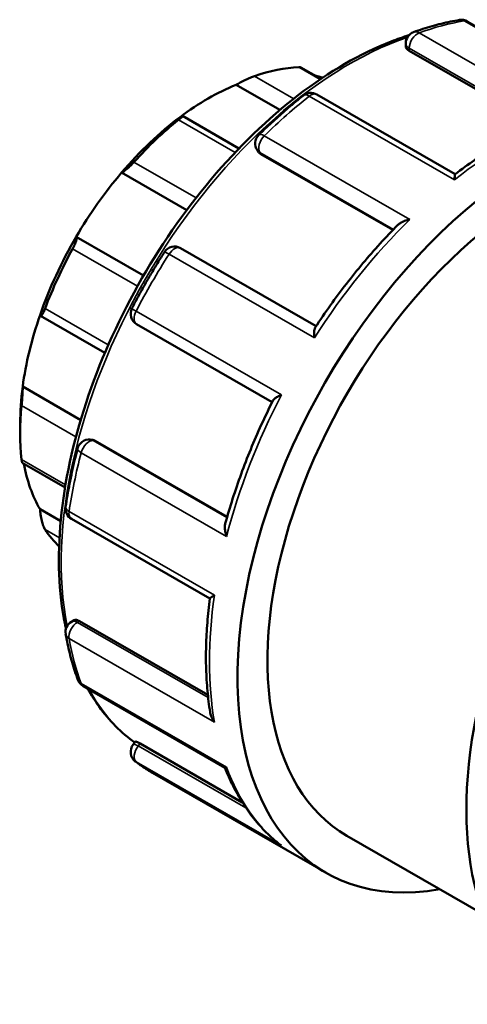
# Model space of a CAD drawing. Header units: millimetres. Extents: x 0 to 958, y -378 to 731.
# Tile 11 of 12: x 815 to 865, y 620 to 731. Entities that reach past the tile are written whole.
import ezdxf

# ---------------------------------------------------------------- set-up
doc = ezdxf.new("R2010")
doc.units = ezdxf.units.MM
doc.layers.add('Visible (ANSI)', color=7, linetype='Continuous', lineweight=50)
doc.layers.add('Visible Narrow (ANSI)', color=7, linetype='Continuous', lineweight=35)

msp = doc.modelspace()

# ---------------------------------------------------------------- linework, layer by layer
at = {"layer": 'Visible (ANSI)'}
for p, q in [((881.408, 721.971), (865.371, 731.205)), ((858.414, 728.386), (858.414, 728.725)), ((858.808, 727.89), (873.306, 719.541)), ((848.819, 724.694), (846.56, 725.995)), ((839.234, 724.029), (844.187, 721.177)), ((864.002, 713.916), (848.345, 722.932)), ((839.555, 716.825), (833.172, 720.501)), ((841.761, 716.434), (841.632, 716.618)), ((842.034, 716.189), (856.957, 707.595)), ((826.281, 714.086), (833.648, 709.843)), ((821.15, 706.821), (828.768, 702.434)), ((848.275, 696.712), (832.939, 705.543)), ((817.114, 697.868), (824.39, 693.678)), ((827.98, 696.947), (843.313, 688.117)), ((815.104, 689.863), (821.659, 686.088)), ((814.818, 685.68), (814.818, 684.584)), ((822.731, 683.873), (822.954, 683.852)), ((823.299, 683.74), (838.224, 675.145)), ((815.053, 681.236), (819.891, 678.45)), ((817.064, 675.98), (819.399, 674.635)), ((820.613, 674.893), (836.267, 665.878)), ((820.613, 663.252), (820.907, 663.421)), ((821.533, 663.329), (836.038, 654.976)), ((821.937, 655.97), (837.971, 646.737)), ((827.603, 649.359), (827.873, 649.695)), ((828.391, 649.462), (839.934, 642.814)), ((829.763, 646.152), (849.374, 634.859)), ((851.77, 639.019), (867.168, 630.151))]:
    msp.add_line(p, q, dxfattribs=at)
for centre, start, end in [((864.699, 730.04), 60.06401, 99.5177), ((859.759, 728.725), 109.82161, 180), ((847.674, 721.766), 60.06401, 128.35369), ((842.734, 717.39), 134.53979, 215.02709), ((832.268, 704.377), 60.06401, 147.42604), ((828.651, 698.113), 152.57336, 240.06401), ((822.609, 682.533), 84.76275, 165.44202), ((821.285, 676.058), 171.61156, 240.06401), ((821.285, 662.086), 119.93599, 190.07231), ((822.609, 657.136), 200.33068, 240.06401), ((828.651, 648.515), 141.19183, 232.21434)]:
    msp.add_arc(centre, 1.345, start, end, dxfattribs=at)
for centre, major_axis, start_param, end_param in [((837.015, 697.366), (15.665, 27.203), 0.3497393, 0.5888711), ((873.328, 676.455), (23.954, 41.596), 5.8321585, 9.8758048), ((836.063, 697.914), (14.994, 26.037), 0.1267699, 0.1777829), ((836.063, 697.914), (-14.994, -26.037), 3.7752436, 4.0748706), ((836.063, 697.914), (-14.994, -26.037), 4.0748706, 4.4035621), ((837.015, 697.366), (15.665, 27.203), 0.9780578, 1.2171896), ((836.063, 697.914), (-14.994, -26.037), 4.4035621, 4.7031891), ((873.328, 676.455), (-21.558, -37.436), 3.8266153, 6.2831853), ((899.208, 661.552), (23.954, 41.596), 0, 3.1415927), ((836.063, 697.914), (-14.994, -26.037), 4.7031891, 5.0318807), ((837.015, 697.366), (15.665, 27.203), 1.6063764, 1.8455081), ((836.063, 697.914), (-14.994, -26.037), 5.0318807, 5.3315077), ((836.063, 697.914), (-14.994, -26.037), 5.3315077, 5.4958534), ((837.015, 697.366), (15.665, 27.203), 2.2346949, 2.4738267), ((836.063, 697.914), (-14.994, -26.037), 5.6914664, 5.9598262), ((837.015, 697.366), (-15.665, -27.203), 6.0046061, 6.1365539)]:
    msp.add_ellipse(centre, major_axis=major_axis, ratio=0.5780931, start_param=start_param, end_param=end_param, dxfattribs=at)
for points, knots in [([(864.477, 731.366), (864.138, 731.31), (863.797, 731.246), (863.113, 731.104), (862.77, 731.026), (862.082, 730.856), (861.737, 730.764), (861.044, 730.566), (860.697, 730.461), (860.001, 730.236), (859.652, 730.117), (859.303, 729.991)], [5.94378824, 5.94378824, 5.94378824, 5.94378824, 5.97482731, 5.97482731, 6.00586638, 6.00586638, 6.03690545, 6.03690545, 6.06794453, 6.06794453, 6.0989836, 6.0989836, 6.0989836, 6.0989836]), ([(858.774, 729.642), (858.113, 729.433), (857.448, 729.198), (853.296, 727.577), (849.745, 725.52), (842.843, 720.23), (839.494, 716.995), (833.338, 709.684), (830.532, 705.611), (825.737, 697.035), (823.749, 692.534), (820.791, 683.547), (819.822, 679.063), (819.009, 670.554), (819.167, 666.531), (819.927, 662.782), (819.96, 662.624), (819.995, 662.467)], [6.0622079, 6.0622079, 6.0622079, 6.0622079, 6.123973, 6.123973, 6.4466549, 6.4466549, 6.7698497, 6.7698497, 7.0924925, 7.0924925, 7.4149246, 7.4149246, 7.737631, 7.737631, 8.0608845, 8.0608845, 8.075153, 8.075153, 8.075153, 8.075153]), ([(858.808, 727.89), (858.688, 727.959), (858.585, 728.041), (858.448, 728.214), (858.414, 728.303), (858.414, 728.384), (858.414, 728.385), (858.414, 728.386)], [0, 0, 0, 0, 0.05062347, 0.05062347, 0.10124694, 0.10124694, 0.10163786, 0.10163786, 0.10163786, 0.10163786]), ([(846.56, 725.995), (846.543, 726.005), (846.522, 726.012), (846.456, 726.026), (846.404, 726.028), (846.343, 726.026)], [0.686057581, 0.686057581, 0.686057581, 0.686057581, 0.704570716, 0.704570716, 0.733181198, 0.733181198, 0.733181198, 0.733181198]), ([(841.307, 725.018), (841.241, 724.995), (841.166, 724.966), (841.004, 724.902), (840.917, 724.865), (840.649, 724.749), (840.46, 724.661), (840.088, 724.481), (839.882, 724.377), (839.521, 724.188), (839.363, 724.102), (839.234, 724.029)], [0.25368566, 0.25368566, 0.25368566, 0.25368566, 0.28229614, 0.28229614, 0.31090662, 0.31090662, 0.36812759, 0.36812759, 0.43774945, 0.43774945, 0.5031309, 0.5031309, 0.5031309, 0.5031309]), ([(846.839, 722.821), (846.496, 722.549), (846.153, 722.272), (845.471, 721.706), (845.131, 721.418), (844.454, 720.832), (844.117, 720.533), (843.447, 719.926), (843.113, 719.618), (842.449, 718.991), (842.118, 718.672), (841.79, 718.349)], [0.18420171, 0.18420171, 0.18420171, 0.18420171, 0.21524078, 0.21524078, 0.24627985, 0.24627985, 0.27731892, 0.27731892, 0.30835799, 0.30835799, 0.33939707, 0.33939707, 0.33939707, 0.33939707]), ([(832.892, 720.377), (832.984, 720.428), (833.062, 720.468), (833.165, 720.509), (833.187, 720.507), (833.158, 720.456), (833.117, 720.411), (833.004, 720.308), (832.957, 720.268), (832.85, 720.178), (832.789, 720.127), (832.723, 720.074)], [0.48373595, 0.48373595, 0.48373595, 0.48373595, 0.5491174, 0.5491174, 0.61873927, 0.61873927, 0.67596023, 0.67596023, 0.70457072, 0.70457072, 0.7331812, 0.7331812, 0.7331812, 0.7331812]), ([(875.133, 720.297), (874.391, 720.014), (873.647, 719.7), (872.156, 719.015), (871.409, 718.644), (869.917, 717.844), (869.171, 717.416), (867.683, 716.506), (866.941, 716.023), (865.463, 715.006), (864.727, 714.471), (863.996, 713.911)], [6.1170283, 6.1170283, 6.1170283, 6.1170283, 6.18279682, 6.18279682, 6.24856534, 6.24856534, 6.31433385, 6.31433385, 6.38010237, 6.38010237, 6.44587089, 6.44587089, 6.44587089, 6.44587089]), ([(827.686, 715.282), (827.625, 715.214), (827.559, 715.144), (827.425, 715.004), (827.355, 714.934), (827.15, 714.733), (827.016, 714.612), (826.765, 714.397), (826.636, 714.297), (826.426, 714.154), (826.342, 714.109), (826.281, 714.086)], [0.25368566, 0.25368566, 0.25368566, 0.25368566, 0.28229614, 0.28229614, 0.31090662, 0.31090662, 0.36812759, 0.36812759, 0.43774945, 0.43774945, 0.5031309, 0.5031309, 0.5031309, 0.5031309]), ([(863.94, 713.28), (863.94, 713.281), (863.94, 713.283), (863.94, 713.419), (863.943, 713.538), (863.953, 713.729), (863.961, 713.803), (863.978, 713.883), (863.986, 713.904), (863.996, 713.911)], [-0.00073855, -0.00073855, -0.00073855, -0.00073855, 0, 0, 0.05978216, 0.05978216, 0.116791, 0.116791, 0.15363876, 0.15363876, 0.15363876, 0.15363876]), ([(857.517, 708.17), (857.598, 708.252), (857.697, 708.327), (857.949, 708.483), (858.111, 708.559), (858.461, 708.687), (858.654, 708.739), (858.852, 708.777), (858.855, 708.777), (858.857, 708.778)], [0.09518731, 0.09518731, 0.09518731, 0.09518731, 0.13901375, 0.13901375, 0.19629094, 0.19629094, 0.25644089, 0.25644089, 0.2571724, 0.2571724, 0.2571724, 0.2571724]), ([(857.517, 708.17), (856.84, 707.484), (856.172, 706.778), (854.856, 705.328), (854.208, 704.585), (852.934, 703.064), (852.308, 702.286), (851.082, 700.7), (850.481, 699.891), (849.306, 698.245), (848.733, 697.408), (848.174, 696.559)], [0.36196066, 0.36196066, 0.36196066, 0.36196066, 0.42646975, 0.42646975, 0.49097884, 0.49097884, 0.55548794, 0.55548794, 0.61999703, 0.61999703, 0.68450612, 0.68450612, 0.68450612, 0.68450612]), ([(821.15, 706.821), (821.181, 706.801), (821.2, 706.755), (821.202, 706.602), (821.182, 706.491), (821.108, 706.247), (821.057, 706.106), (820.954, 705.87), (820.915, 705.787), (820.832, 705.618), (820.787, 705.533), (820.741, 705.449)], [0.48373595, 0.48373595, 0.48373595, 0.48373595, 0.5491174, 0.5491174, 0.61873927, 0.61873927, 0.67596023, 0.67596023, 0.70457072, 0.70457072, 0.7331812, 0.7331812, 0.7331812, 0.7331812]), ([(831.134, 705.102), (830.87, 704.689), (830.61, 704.273), (830.097, 703.438), (829.844, 703.017), (829.346, 702.172), (829.1, 701.747), (828.617, 700.892), (828.38, 700.463), (827.912, 699.601), (827.683, 699.167), (827.457, 698.733)], [0.70780049, 0.70780049, 0.70780049, 0.70780049, 0.73883956, 0.73883956, 0.76987863, 0.76987863, 0.8009177, 0.8009177, 0.83195677, 0.83195677, 0.86299584, 0.86299584, 0.86299584, 0.86299584]), ([(817.629, 698.703), (817.596, 698.616), (817.562, 698.532), (817.496, 698.376), (817.463, 698.304), (817.369, 698.114), (817.312, 698.02), (817.213, 697.89), (817.166, 697.857), (817.099, 697.867), (817.076, 697.906), (817.064, 697.966)], [0.25368566, 0.25368566, 0.25368566, 0.25368566, 0.28229614, 0.28229614, 0.31090662, 0.31090662, 0.36812759, 0.36812759, 0.43774945, 0.43774945, 0.5031309, 0.5031309, 0.5031309, 0.5031309]), ([(848.09, 695.389), (848.089, 695.392), (848.089, 695.394), (848.066, 695.572), (848.054, 695.741), (848.052, 696.044), (848.061, 696.18), (848.102, 696.404), (848.132, 696.495), (848.174, 696.559)], [-0.00073855, -0.00073855, -0.00073855, -0.00073855, 0, 0, 0.05978216, 0.05978216, 0.116791, 0.116791, 0.16949116, 0.16949116, 0.16949116, 0.16949116]), ([(815.104, 689.863), (815.105, 689.755), (815.103, 689.615), (815.091, 689.275), (815.08, 689.073), (815.056, 688.691), (815.041, 688.492), (815.018, 688.195), (815.009, 688.097), (814.992, 687.908), (814.984, 687.818), (814.976, 687.736)], [0.48373595, 0.48373595, 0.48373595, 0.48373595, 0.5491174, 0.5491174, 0.61873927, 0.61873927, 0.67596023, 0.67596023, 0.70457072, 0.70457072, 0.7331812, 0.7331812, 0.7331812, 0.7331812]), ([(843.396, 688.283), (843.429, 688.35), (843.491, 688.419), (843.66, 688.566), (843.775, 688.644), (844.041, 688.797), (844.196, 688.872), (844.364, 688.943), (844.367, 688.944), (844.369, 688.945)], [0.08853678, 0.08853678, 0.08853678, 0.08853678, 0.13901375, 0.13901375, 0.19629094, 0.19629094, 0.25644089, 0.25644089, 0.2571724, 0.2571724, 0.2571724, 0.2571724]), ([(843.396, 688.283), (842.94, 687.375), (842.502, 686.459), (841.664, 684.619), (841.263, 683.694), (840.502, 681.837), (840.141, 680.906), (839.46, 679.041), (839.14, 678.107), (838.542, 676.241), (838.264, 675.309), (838.008, 674.379)], [0.88629332, 0.88629332, 0.88629332, 0.88629332, 0.95079877, 0.95079877, 1.01530423, 1.01530423, 1.07980968, 1.07980968, 1.14431513, 1.14431513, 1.20882058, 1.20882058, 1.20882058, 1.20882058]), ([(821.306, 682.871), (821.191, 682.425), (821.08, 681.979), (820.868, 681.089), (820.768, 680.646), (820.577, 679.76), (820.486, 679.319), (820.316, 678.438), (820.236, 677.999), (820.087, 677.125), (820.018, 676.689), (819.954, 676.255)], [1.23139926, 1.23139926, 1.23139926, 1.23139926, 1.26243833, 1.26243833, 1.2934774, 1.2934774, 1.32451647, 1.32451647, 1.35555555, 1.35555555, 1.38659462, 1.38659462, 1.38659462, 1.38659462]), ([(814.976, 681.614), (814.984, 681.541), (814.992, 681.477), (815.009, 681.371), (815.018, 681.329), (815.035, 681.261), (815.045, 681.242), (815.053, 681.237)], [0.253685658, 0.253685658, 0.253685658, 0.253685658, 0.28229614, 0.28229614, 0.310906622, 0.310906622, 0.346159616, 0.346159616, 0.346159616, 0.346159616]), ([(817.064, 675.98), (817.076, 675.802), (817.099, 675.594), (817.166, 675.147), (817.213, 674.905), (817.312, 674.494), (817.369, 674.296), (817.463, 674.036), (817.496, 673.955), (817.562, 673.813), (817.596, 673.751), (817.629, 673.702)], [0.48373595, 0.48373595, 0.48373595, 0.48373595, 0.5491174, 0.5491174, 0.61873927, 0.61873927, 0.67596023, 0.67596023, 0.70457072, 0.70457072, 0.7331812, 0.7331812, 0.7331812, 0.7331812]), ([(838.152, 672.915), (838.151, 672.917), (838.15, 672.92), (838.084, 673.108), (838.034, 673.297), (837.969, 673.659), (837.953, 673.835), (837.96, 674.135), (837.976, 674.263), (838.008, 674.379)], [-0.00073855, -0.00073855, -0.00073855, -0.00073855, 0, 0, 0.05978216, 0.05978216, 0.116791, 0.116791, 0.16294102, 0.16294102, 0.16294102, 0.16294102]), ([(836.269, 665.886), (836.149, 664.972), (836.053, 664.066), (835.909, 662.275), (835.861, 661.39), (835.815, 659.643), (835.816, 658.782), (835.868, 657.087), (835.918, 656.254), (836.068, 654.617), (836.168, 653.814), (836.292, 653.029)], [1.40813672, 1.40813672, 1.40813672, 1.40813672, 1.47388803, 1.47388803, 1.53963935, 1.53963935, 1.60539067, 1.60539067, 1.67114199, 1.67114199, 1.7368933, 1.7368933, 1.7368933, 1.7368933]), ([(836.269, 665.886), (836.27, 665.897), (836.283, 665.914), (836.341, 665.968), (836.402, 666.013), (836.563, 666.12), (836.667, 666.183), (836.787, 666.252), (836.788, 666.253), (836.79, 666.254)], [0.10404652, 0.10404652, 0.10404652, 0.10404652, 0.13901375, 0.13901375, 0.19629094, 0.19629094, 0.25644089, 0.25644089, 0.2571724, 0.2571724, 0.2571724, 0.2571724]), ([(820.907, 663.421), (820.907, 663.421), (820.907, 663.421), (820.978, 663.461), (821.072, 663.477), (821.291, 663.446), (821.414, 663.398), (821.533, 663.329)], [-0.10137608, -0.10137608, -0.10137608, -0.10137608, -0.10124694, -0.10124694, -0.05062347, -0.05062347, 0, 0, 0, 0]), ([(819.96, 661.851), (820.025, 661.484), (820.096, 661.122), (820.248, 660.405), (820.33, 660.051), (820.504, 659.35), (820.596, 659.005), (820.792, 658.322), (820.895, 657.985), (821.113, 657.32), (821.227, 656.992), (821.347, 656.669)], [1.75499804, 1.75499804, 1.75499804, 1.75499804, 1.78603711, 1.78603711, 1.81707618, 1.81707618, 1.84811525, 1.84811525, 1.87915432, 1.87915432, 1.91019339, 1.91019339, 1.91019339, 1.91019339]), ([(822.482, 655.657), (822.866, 654.957), (823.284, 654.291), (824.884, 652.048), (826.246, 650.677), (827.786, 649.587)], [8.3035835, 8.3035835, 8.3035835, 8.3035835, 8.3831664, 8.3831664, 8.58727957, 8.58727957, 8.58727957, 8.58727957]), ([(836.79, 651.879), (836.788, 651.881), (836.787, 651.883), (836.669, 652.045), (836.567, 652.219), (836.406, 652.574), (836.345, 652.755), (836.302, 652.969), (836.297, 652.999), (836.292, 653.029)], [-0.00073855, -0.00073855, -0.00073855, -0.00073855, 0, 0, 0.05978216, 0.05978216, 0.116791, 0.116791, 0.12606495, 0.12606495, 0.12606495, 0.12606495]), ([(827.874, 649.695), (827.877, 649.699), (827.885, 649.7), (827.927, 649.695), (827.987, 649.673), (828.159, 649.59), (828.271, 649.53), (828.391, 649.462)], [-0.12183125, -0.12183125, -0.12183125, -0.12183125, -0.10124694, -0.10124694, -0.05062347, -0.05062347, 0, 0, 0, 0]), ([(827.827, 647.452), (827.95, 647.356), (828.075, 647.263), (828.326, 647.078), (828.453, 646.988), (828.709, 646.811), (828.838, 646.725), (829.099, 646.555), (829.23, 646.472), (829.495, 646.309), (829.628, 646.23), (829.763, 646.152)], [2.278596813, 2.278596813, 2.278596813, 2.278596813, 2.29450309, 2.29450309, 2.310409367, 2.310409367, 2.326315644, 2.326315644, 2.342221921, 2.342221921, 2.358128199, 2.358128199, 2.358128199, 2.358128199]), ([(837.962, 646.742), (838.243, 646.025), (838.552, 645.333), (839.224, 643.999), (839.588, 643.357), (840.37, 642.13), (840.787, 641.544), (841.674, 640.435), (842.143, 639.911), (843.13, 638.928), (843.649, 638.469), (844.19, 638.045)], [1.92500901, 1.92500901, 1.92500901, 1.92500901, 1.99483477, 1.99483477, 2.06495082, 2.06495082, 2.13506687, 2.13506687, 2.20518291, 2.20518291, 2.27529896, 2.27529896, 2.27529896, 2.27529896]), ([(837.971, 646.737), (837.978, 646.733), (837.987, 646.732), (838.032, 646.733), (838.083, 646.752), (838.15, 646.785), (838.151, 646.786), (838.152, 646.786)], [0.174761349, 0.174761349, 0.174761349, 0.174761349, 0.196290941, 0.196290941, 0.256440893, 0.256440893, 0.257172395, 0.257172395, 0.257172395, 0.257172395]), ([(844.369, 637.917), (844.367, 637.918), (844.364, 637.919), (844.304, 637.96), (844.246, 638.001), (844.19, 638.045)], [-0.00073855, -0.00073855, -0.00073855, -0.00073855, 0, 0, 0.021482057, 0.021482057, 0.021482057, 0.021482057])]:
    msp.add_open_spline(points, degree=3, knots=knots, dxfattribs=at)
for points in [[(842.034, 716.189), (841.926, 716.251), (841.831, 716.335), (841.761, 716.434)], [(822.954, 683.852), (823.074, 683.841), (823.193, 683.801), (823.299, 683.74)]]:
    msp.add_open_spline(points, degree=3, dxfattribs=at)
at = {"layer": 'Visible Narrow (ANSI)'}
for p, q in [((865.016, 731.259), (881.456, 721.792)), ((876.374, 720.439), (859.933, 729.907)), ((858.808, 727.89), (858.808, 728.177)), ((858.808, 728.177), (873.589, 719.666)), ((846.343, 726.026), (848.744, 724.644)), ((845.755, 722.456), (841.307, 725.018)), ((847.5, 722.747), (863.94, 713.28)), ((832.723, 720.074), (839.133, 716.383)), ((858.857, 708.778), (842.417, 718.245)), ((842.034, 716.189), (841.91, 716.366)), ((841.91, 716.366), (857.022, 707.663)), ((834.711, 711.237), (827.686, 715.282)), ((820.741, 705.449), (828.079, 701.224)), ((831.649, 704.857), (848.09, 695.389)), ((824.781, 694.585), (817.629, 698.703)), ((844.369, 688.945), (827.928, 698.412)), ((814.976, 687.736), (821.127, 684.194)), ((838.198, 675.056), (823.084, 683.759)), ((823.084, 683.759), (823.299, 683.74)), ((821.712, 682.382), (838.152, 672.915)), ((819.941, 678.755), (814.976, 681.614)), ((836.79, 666.254), (820.35, 675.721)), ((817.629, 673.702), (819.262, 672.761)), ((821.285, 663.186), (821.533, 663.329)), ((836.071, 654.671), (821.285, 663.186)), ((820.35, 661.346), (836.79, 651.879)), ((838.152, 646.786), (821.712, 656.253)), ((828.175, 649.194), (828.391, 649.462)), ((840.347, 642.185), (828.175, 649.194)), ((827.928, 647.384), (844.369, 637.917))]:
    msp.add_line(p, q, dxfattribs=at)
for centre, major_axis, ratio, start_param, end_param in [((853.717, 687.748), (23.954, 41.596), 0.5780931, 0.4440674, 0.5992627), ((864.699, 730.04), (-0.222, 1.327), 0.7368312, 5.7380753, 6.2831853), ((864.699, 730.04), (0.671, 1.166), 0.5780931, 0, 0.4440674), ((859.759, 728.725), (-0.456, 1.266), 0.6737893, 5.6108108, 6.2831853), ((852.042, 688.713), (22.995, 39.932), 0.5780931, 0.5811929, 2.5565302), ((859.759, 728.725), (-0.671, -1.166), 0.5780931, 3.7408554, 5.4958534), ((859.759, 728.725), (-1.345, 0), 0.5758617, 0, 0.7853982), ((853.717, 687.748), (23.954, 41.596), 0.5780931, 0.9676662, 1.1228615), ((847.674, 721.766), (-0.835, 1.055), 0.4628375, 5.4228049, 6.2831853), ((847.674, 721.766), (0.671, 1.166), 0.5780931, 0, 0.9676662), ((870.157, 678.281), (23.954, 41.596), 0.5780931, 0.5992627, 0.9676662), ((842.734, 717.39), (-0.671, -1.166), 0.5780931, 4.2644542, 6.0194522), ((842.734, 717.39), (-0.944, 0.959), 0.353401, 5.3785464, 6.2831853), ((842.734, 717.39), (-1.102, -0.772), 0.7877574, 0, 0.3525803), ((870.157, 678.281), (23.954, 41.596), 0.5780931, 1.1228615, 1.4912649), ((832.268, 704.377), (0.671, 1.166), 0.5780931, 0, 1.4912649), ((853.717, 687.748), (23.954, 41.596), 0.5780931, 1.4912649, 1.6464603), ((832.268, 704.377), (-1.134, 0.724), 0.0648269, 5.330273, 6.2831853), ((828.651, 698.113), (-1.194, 0.62), 0.0616807, 0, 0.9530543), ((828.651, 698.113), (-0.671, -1.166), 0.5780931, 4.7880529, 6.2831853), ((870.157, 678.281), (23.954, 41.596), 0.5780931, 1.6464603, 2.0148637), ((822.609, 682.533), (0.671, 1.166), 0.5780931, 0.2598657, 2.0148637), ((822.609, 682.533), (0.123, 1.34), 0.7885742, 5.935257, 6.2831853), ((853.717, 687.748), (23.954, 41.596), 0.5780931, 2.0148637, 2.1700591), ((822.609, 682.533), (-1.302, 0.338), 0.350554, 0, 0.9055371), ((821.285, 676.058), (-1.331, 0.196), 0.4602351, 0, 0.8616916), ((821.285, 676.058), (-0.671, -1.166), 0.5780931, 5.3116517, 6.2831853), ((870.157, 678.281), (23.954, 41.596), 0.5780931, 2.1700591, 2.5384625), ((821.285, 662.086), (-0.671, -1.166), 0.5780931, 3.9250571, 5.6800551), ((821.285, 662.086), (-0.671, 1.166), 0.5780931, 5.4997209, 6.2831853), ((821.285, 662.086), (-1.325, -0.235), 0.6720043, 0, 0.6751237), ((853.717, 687.748), (23.954, 41.596), 0.5780931, 2.5384625, 2.6936578), ((822.609, 657.136), (-1.262, -0.467), 0.73547, 0, 0.5487029), ((822.609, 657.136), (-0.671, -1.166), 0.5780931, 5.8352505, 6.2831853), ((852.042, 688.713), (-22.995, -39.932), 0.5780931, 5.9402741, 6.2270786), ((828.651, 648.515), (-1.048, 0.843), 0.2127125, 5.3454715, 6.2831853), ((828.651, 648.515), (-0.671, -1.166), 0.5780931, 4.4486559, 6.2036539), ((828.651, 648.515), (-0.824, -1.063), 0.8133916, 0, 0.1116727), ((853.717, 687.748), (-23.954, -41.596), 0.5780931, 6.2036539, 6.2831853), ((870.157, 678.281), (-23.954, -41.596), 0.5780931, 5.8352505, 6.2036539)]:
    msp.add_ellipse(centre, major_axis=major_axis, ratio=ratio, start_param=start_param, end_param=end_param, dxfattribs=at)

doc.saveas('drawing.dxf')
